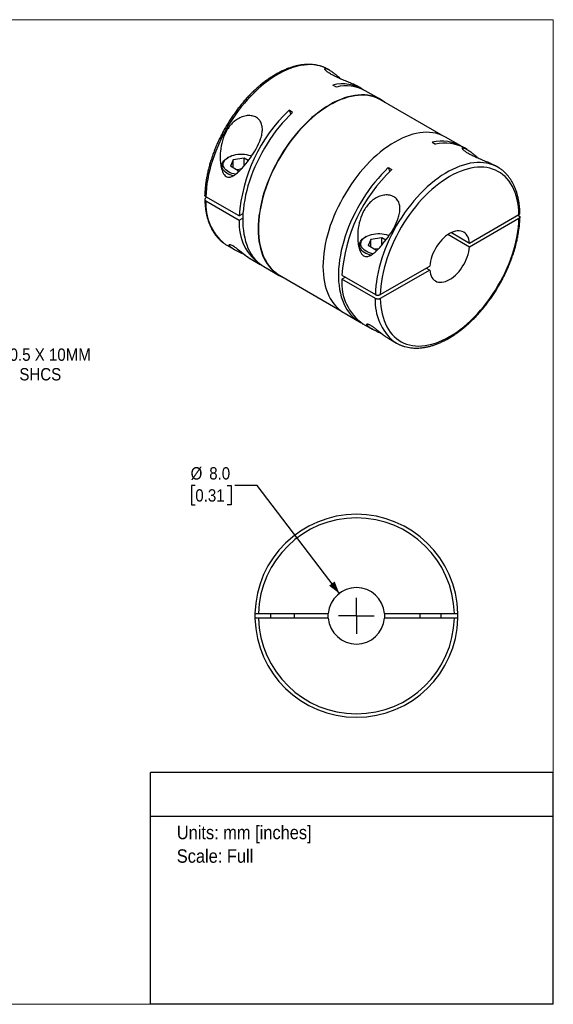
# Model space of a CAD drawing. Header units: millimetres. Extents: x 0 to 216, y 0 to 140.
# Tile 2 of 2: x 140 to 216, y 0 to 140. Entities that reach past the tile are written whole.
import ezdxf
from ezdxf.enums import TextEntityAlignment as Align

# ---------------------------------------------------------------- set-up
doc = ezdxf.new("R2010")
doc.units = ezdxf.units.MM
doc.header["$LTSCALE"] = 0.5
doc.linetypes.add('SLD-Solid', pattern=[0])
doc.layers.add('SLD-0', color=7, linetype='SLD-Solid', lineweight=25)
doc.layers.add('TEXT', color=140, linetype='SLD-Solid', lineweight=25)
doc.styles.add('SLDTEXTSTYLE0', font='GOTHIC.TTF', dxfattribs={"width": 0.913})
doc.dimstyles.new('SLDDIMSTYLE0', dxfattribs={"dimtxt": 1.75, "dimasz": 1.75, "dimexe": 0, "dimexo": 0.0625, "dimgap": 0.4375, "dimtad": 0, "dimtih": 1, "dimtoh": 1, "dimdec": 1, "dimrnd": 1e-09, "dimzin": 4, "dimdsep": 46, "dimtxsty": 'SLDTEXTSTYLE0', "dimsah": 1, "dimcen": 0, "dimadec": 0, "dimazin": 1, "dimtfac": 1, "dimtdec": 1, "dimtofl": 0, "dimtmove": 0, "dimatfit": 3, "dimfxl": 0, "dimfrac": 2, "dimtolj": 1, "dimtzin": 12, "dimarcsym": 0})
doc.dimstyles.new('SLDDIMSTYLE4', dxfattribs={"dimtxt": 1.75, "dimasz": 1.75, "dimexe": 0, "dimexo": 0.0625, "dimgap": 0.4375, "dimtad": 0, "dimtih": 1, "dimtoh": 1, "dimdec": 1, "dimrnd": 1e-09, "dimzin": 12, "dimdsep": 46, "dimtxsty": 'SLDTEXTSTYLE0', "dimsah": 1, "dimcen": 0, "dimadec": 0, "dimazin": 3, "dimtfac": 1, "dimtdec": 1, "dimtofl": 0, "dimtmove": 0, "dimatfit": 3, "dimfxl": 0, "dimfrac": 2, "dimtolj": 1, "dimtzin": 12, "dimarcsym": 0})

# ---------------------------------------------------------------- blocks, each defined once
blk = doc.blocks.new('Block2')
at = {"color": 7, "linetype": 'SLD-Solid', "lineweight": 18}
for p, q in [((0, 139.7), (215.9, 139.7)), ((0, 139.7), (0, 0)), ((215.9, 139.7), (215.9, 0)), ((0, 0), (215.9, 0))]:
    blk.add_line(p, q, dxfattribs=at)
blk = doc.blocks.new('SW_NOTE_0')
at = {"layer": 'TEXT', "color": 0, "insert": (0, 2.43), "char_height": 1.905, "attachment_point": 1, "style": 'SLDTEXTSTYLE0'}
blk.add_mtext('Units: mm [inches]', dxfattribs=at)
blk = doc.blocks.new('SW_NOTE_0_1')
at = {"layer": 'TEXT', "color": 0, "insert": (0, 2.43), "char_height": 1.905, "attachment_point": 1, "style": 'SLDTEXTSTYLE0'}
blk.add_mtext('Scale: Full', dxfattribs=at)
blk = doc.blocks.new('Block1')
at = {"layer": 'TEXT'}
for p, q in [((215.9, 32.88), (158.75, 32.88)), ((158.75, 0), (158.75, 32.88)), ((215.9, 0), (215.9, 32.88)), ((158.75, 26.7), (215.9, 26.7)), ((215.9, 0), (158.75, 0))]:
    blk.add_line(p, q, dxfattribs=at)
at = {"layer": 'TEXT', "color": 140}
for name, p in [('SW_NOTE_0', (162.49, 22.9)), ('SW_NOTE_0_1', (162.49, 19.56))]:
    blk.add_blockref(name, p, dxfattribs=at)
at = {"layer": 'TEXT', "color": 140, "style": 'SLDTEXTSTYLE0', "width": 0.913, "flags": 2}
for tag, height, p in [('AUTOATTR0', 2.12, (179.36, 28.35)), ('AUTOATTR1_0', 2.38, (166.91, 14.94)), ('AUTOATTR1_1', 2.38, (163.03, 11.86)), ('AUTOATTR1_2', 2.38, (170.65, 8.78))]:
    blk.add_attdef(tag, text='', height=height, dxfattribs=at).set_placement(p, align=Align.BOTTOM_LEFT)
blk = doc.blocks.new('_D_4')
at = {"layer": 'SLD-0'}
for p, q in [((165.12, 73.62), (164.59, 73.62)), ((164.59, 73.62), (164.59, 70.85)), ((169.64, 73.62), (170.18, 73.62)), ((170.18, 73.62), (170.18, 70.85)), ((173.89, 73.62), (170.71, 73.62)), ((185.55, 58.3), (173.89, 73.62)), ((164.59, 70.85), (165.12, 70.85)), ((170.18, 70.85), (169.64, 70.85))]:
    blk.add_line(p, q, dxfattribs=at)
blk.add_solid([(185.55, 58.3), (184.88, 60), (184.09, 59.39)], dxfattribs=at)
at = {"layer": 'SLD-0', "char_height": 1.75, "attachment_point": 1, "style": 'SLDTEXTSTYLE0'}
for s, insert in [('%%c', (164.45, 76.21)), ('8.0', (167.09, 76.21)), ('0.31', (165.12, 73.08))]:
    blk.add_mtext(s, dxfattribs=dict(at, insert=insert))
blk = doc.blocks.new('SW_CENTERMARKSYMBOL_1')
at = {"layer": 'SLD-0', "color": 0}
for q in [(0, 2.54), (-2.54, 0), (0, -2.54), (2.54, 0)]:
    blk.add_line((0, 0), q, dxfattribs=at)
blk = doc.blocks.new('_D_7')
at = {"layer": 'SLD-0'}
for p, q in [((121.59, 99.56), (130.33, 90.81)), ((130.33, 90.81), (133.11, 90.81))]:
    blk.add_line(p, q, dxfattribs=at)
blk.add_solid([(121.59, 99.56), (122.47, 97.97), (123.18, 98.68)], dxfattribs=at)
at = {"layer": 'SLD-0', "char_height": 1.75, "attachment_point": 1, "style": 'SLDTEXTSTYLE0'}
for s, insert in [('M3 - 0.5 X 10MM', (133.91, 93.05)), ('SHCS', (140.16, 90.27))]:
    blk.add_mtext(s, dxfattribs=dict(at, insert=insert))

msp = doc.modelspace()

# ---------------------------------------------------------------- linework, layer by layer
for p, q in [((184.15, 132.55), (183.99, 132.64)), ((185.14, 130.14), (184.64, 130.43)), ((188.73, 129.91), (188.36, 130.12)), ((191.42, 128.36), (189.23, 129.62)), ((199.99, 123.35), (191.39, 128.31)), ((178.92, 126.55), (178.42, 126.84)), ((178.42, 126.84), (178.65, 126.29)), ((202.8, 121.78), (200.61, 123.05)), ((198.71, 122.31), (199.21, 122.02)), ((169.83, 120.19), (169.69, 120.11)), ((203.66, 121.29), (203.3, 121.5)), ((168.88, 118.99), (168.88, 118.41)), ((170.51, 119.8), (170.1, 118.91)), ((171.22, 118.27), (170.1, 118.91)), ((172.04, 120.04), (170.51, 119.8)), ((170.51, 118.68), (170.51, 119.8)), ((172.63, 119.7), (172.04, 120.04)), ((172.04, 118.96), (172.04, 120.04)), ((208.04, 118.76), (207.88, 118.85)), ((171.6, 118.47), (171.02, 118.38)), ((171.22, 118.27), (171.43, 118.3)), ((192.49, 118.72), (192.99, 118.43)), ((192.49, 118.72), (192.72, 118.17)), ((171.35, 111.85), (166.62, 114.58)), ((166.76, 114.5), (166.62, 114.42)), ((166.62, 114.01), (171.35, 111.27)), ((171.87, 112.15), (171.35, 111.85)), ((204.01, 108), (211.02, 112.05)), ((210.87, 111.97), (211.02, 111.88)), ((171.35, 111.27), (171.85, 111.56)), ((211.02, 111.48), (204.01, 107.43)), ((204.01, 107.43), (200.94, 109.2)), ((201.44, 109.49), (204.01, 108)), ((169.6, 107.7), (170.68, 107.08)), ((188.4, 107.72), (188.4, 107.15)), ((189.35, 108.93), (189.2, 108.84)), ((190.03, 108.53), (189.62, 107.65)), ((190.74, 107), (189.62, 107.65)), ((191.56, 108.77), (190.03, 108.53)), ((190.03, 107.41), (190.03, 108.53)), ((192.15, 108.43), (191.56, 108.77)), ((191.56, 107.7), (191.56, 108.77)), ((191.11, 107.2), (190.54, 107.12)), ((190.74, 107), (190.94, 107.03)), ((173.04, 105.71), (174.33, 104.97)), ((174.83, 104.68), (177.02, 103.41)), ((177.04, 103.46), (185.64, 98.5)), ((185.92, 103.44), (190.66, 100.7)), ((191.36, 100.7), (198.37, 104.75)), ((198.37, 104.18), (191.36, 100.13)), ((197.88, 104.46), (198.37, 104.18)), ((186.41, 103.15), (185.92, 102.87)), ((190.66, 100.13), (185.92, 102.87)), ((186.21, 98.11), (188.4, 96.84)), ((188.9, 96.56), (190.2, 95.81)), ((192.55, 94.45), (193.64, 93.82)), ((173.57, 55.47), (173.57, 54.77)), ((174.07, 55.47), (183.98, 55.47)), ((183.98, 54.77), (174.07, 54.77)), ((175.77, 55.47), (175.77, 54.77)), ((179.17, 54.77), (179.17, 55.47)), ((191.95, 55.47), (201.87, 55.47)), ((201.87, 54.77), (191.95, 54.77)), ((196.97, 55.47), (196.97, 54.77)), ((199.97, 54.77), (199.97, 55.47)), ((202.37, 54.77), (202.37, 55.47)), ((179.17, 43.72), (179.17, 43.72))]:
    msp.add_line(p, q)
at = {"flags": 128}
for points in [[(183.61, 132.84), (183.23, 133), (182.82, 133.13), (182.4, 133.22), (181.96, 133.29), (181.51, 133.32), (181.05, 133.31), (180.57, 133.27), (180.09, 133.2), (179.6, 133.09), (179.1, 132.95), (178.59, 132.78), (178.08, 132.58), (177.57, 132.34), (177.05, 132.08), (176.54, 131.78), (176.02, 131.45), (175.51, 131.09), (175, 130.71), (174.49, 130.3), (173.99, 129.86), (173.5, 129.39), (173.02, 128.91), (172.54, 128.4), (172.08, 127.87), (171.63, 127.32), (171.19, 126.75), (170.76, 126.17), (170.36, 125.56), (169.96, 124.95), (169.59, 124.32), (169.24, 123.69), (168.9, 123.04), (168.58, 122.39), (168.29, 121.73), (168.02, 121.06), (167.77, 120.4), (167.54, 119.73), (167.34, 119.06), (167.16, 118.4), (167, 117.74), (166.87, 117.09), (166.77, 116.45), (166.69, 115.81), (166.64, 115.19), (166.62, 114.58)], [(183.99, 132.64), (183.62, 132.84), (183.61, 132.84)], [(191.99, 127.97), (191.95, 128), (191.6, 128.25), (191.23, 128.46), (190.85, 128.64), (190.45, 128.78), (190.04, 128.89), (189.61, 128.97), (189.16, 129.02), (188.7, 129.03), (188.23, 129.01), (187.76, 128.95), (187.27, 128.86), (186.77, 128.74), (186.27, 128.59), (185.76, 128.4), (185.25, 128.18), (184.73, 127.93), (184.22, 127.64), (183.7, 127.33), (183.19, 126.99), (182.68, 126.62), (182.17, 126.22), (181.67, 125.8), (181.17, 125.35), (180.68, 124.87), (180.2, 124.37), (179.73, 123.85), (179.28, 123.31), (178.83, 122.75), (178.4, 122.18), (177.99, 121.59), (177.59, 120.98), (177.2, 120.36), (176.84, 119.73), (176.49, 119.08), (176.17, 118.43), (175.86, 117.78), (175.58, 117.12), (175.32, 116.45), (175.08, 115.79), (174.86, 115.12), (174.67, 114.46), (174.5, 113.8), (174.36, 113.14), (174.25, 112.49), (174.15, 111.86), (174.09, 111.23), (174.05, 110.61), (174.04, 110.01), (174.05, 109.42), (174.09, 108.85), (174.15, 108.29), (174.25, 107.76), (174.36, 107.25), (174.5, 106.76), (174.67, 106.29), (174.86, 105.85), (175.08, 105.43), (175.32, 105.04), (175.58, 104.68), (175.86, 104.34), (176.17, 104.04), (176.49, 103.77), (176.84, 103.52), (177.2, 103.31), (177.59, 103.14), (177.64, 103.11)], [(191.39, 128.31), (191.21, 128.41), (190.83, 128.59), (190.43, 128.74), (190.02, 128.85), (189.59, 128.93), (189.14, 128.97), (188.69, 128.99), (188.22, 128.96), (187.74, 128.91), (187.26, 128.82), (186.76, 128.7), (186.26, 128.54), (185.76, 128.36), (185.25, 128.14), (184.73, 127.88), (184.22, 127.6), (183.71, 127.29), (183.19, 126.95), (182.68, 126.58), (182.18, 126.18), (181.68, 125.76), (181.18, 125.31), (180.7, 124.84), (180.22, 124.34), (179.75, 123.83), (179.29, 123.29), (178.85, 122.73), (178.42, 122.16), (178.01, 121.57), (177.61, 120.96), (177.23, 120.34), (176.86, 119.71), (176.52, 119.07), (176.2, 118.43), (175.89, 117.77), (175.61, 117.11), (175.35, 116.45), (175.11, 115.79), (174.89, 115.12), (174.7, 114.46), (174.54, 113.8), (174.4, 113.15), (174.28, 112.51), (174.19, 111.87), (174.12, 111.24), (174.09, 110.63), (174.07, 110.03), (174.09, 109.44), (174.12, 108.87), (174.19, 108.32), (174.28, 107.79), (174.4, 107.28), (174.54, 106.79), (174.7, 106.32), (174.89, 105.88), (175.11, 105.47), (175.35, 105.08), (175.61, 104.72), (175.89, 104.38), (176.2, 104.08), (176.52, 103.81), (176.86, 103.57), (177.04, 103.46)], [(178.92, 126.55), (178.42, 126.07), (177.94, 125.56), (177.46, 125.03), (177, 124.48), (176.55, 123.91), (176.12, 123.32), (175.7, 122.71), (175.3, 122.09), (174.91, 121.46), (174.55, 120.81), (174.2, 120.16), (173.88, 119.5), (173.58, 118.83), (173.29, 118.16), (173.04, 117.48), (172.8, 116.81), (172.59, 116.13), (172.41, 115.46), (172.25, 114.79), (172.12, 114.13), (172.01, 113.47), (171.93, 112.83), (171.88, 112.2), (171.85, 111.58), (171.85, 110.97), (171.88, 110.38), (171.93, 109.81), (172.01, 109.26), (172.12, 108.73), (172.25, 108.22), (172.41, 107.74), (172.59, 107.28), (172.8, 106.85), (173.04, 106.44), (173.29, 106.06), (173.58, 105.71), (173.88, 105.4), (174.2, 105.11), (174.55, 104.85), (174.83, 104.68)], [(200.61, 123.05), (200.43, 123.15), (200.04, 123.33), (199.64, 123.48), (199.23, 123.59), (198.8, 123.67), (198.35, 123.71), (197.9, 123.72), (197.43, 123.7), (196.95, 123.65), (196.46, 123.56), (195.96, 123.44), (195.46, 123.28), (194.95, 123.09), (194.44, 122.87), (193.93, 122.62), (193.41, 122.34), (192.9, 122.02), (192.38, 121.68), (191.87, 121.31), (191.36, 120.91), (190.86, 120.49), (190.36, 120.04), (189.88, 119.56), (189.4, 119.07), (188.93, 118.55), (188.47, 118.01), (188.03, 117.45), (187.59, 116.87), (187.18, 116.28), (186.78, 115.67), (186.4, 115.05), (186.03, 114.42), (185.69, 113.78), (185.36, 113.13), (185.05, 112.47), (184.77, 111.81), (184.51, 111.15), (184.27, 110.48), (184.05, 109.81), (183.86, 109.15), (183.7, 108.49), (183.55, 107.84), (183.44, 107.19), (183.35, 106.55), (183.28, 105.92), (183.24, 105.3), (183.23, 104.7), (183.24, 104.11), (183.28, 103.54), (183.35, 102.99), (183.44, 102.45), (183.55, 101.94), (183.7, 101.45), (183.86, 100.98), (184.05, 100.54), (184.27, 100.12), (184.51, 99.73), (184.77, 99.37), (185.05, 99.04), (185.36, 98.73), (185.69, 98.46), (186.03, 98.22), (186.21, 98.11)], [(170.82, 117.76), (170.59, 117.81), (170.31, 117.89), (170.06, 117.99), (169.83, 118.11), (169.63, 118.24), (169.45, 118.39), (169.31, 118.55), (169.2, 118.71), (169.12, 118.89), (169.09, 119.06), (169.09, 119.24), (169.12, 119.42), (169.2, 119.59), (169.31, 119.76), (169.45, 119.91), (169.63, 120.06), (169.83, 120.19), (170.06, 120.31), (170.31, 120.41), (170.59, 120.49), (170.87, 120.56), (171.17, 120.6), (171.48, 120.62), (171.79, 120.62), (172.09, 120.6), (172.39, 120.56), (172.68, 120.49), (172.95, 120.41), (173.11, 120.35)], [(170.49, 117.54), (170.33, 117.59), (170.06, 117.69), (169.8, 117.8), (169.58, 117.93), (169.38, 118.08), (169.21, 118.24), (169.08, 118.4), (168.98, 118.58), (168.91, 118.76), (168.88, 118.94), (168.89, 119.13), (168.94, 119.31), (169.02, 119.49), (169.14, 119.66), (169.29, 119.82), (169.48, 119.97), (169.69, 120.11)], [(207.65, 118.96), (207.27, 119.12), (206.87, 119.25), (206.44, 119.34), (206, 119.41), (205.55, 119.44), (205.09, 119.43), (204.62, 119.39), (204.13, 119.32), (203.64, 119.22), (203.14, 119.08), (202.63, 118.9), (202.12, 118.7), (201.61, 118.46), (201.09, 118.2), (200.58, 117.9), (200.06, 117.57), (199.55, 117.21), (199.04, 116.83), (198.53, 116.42), (198.03, 115.98), (197.54, 115.52), (197.06, 115.03), (196.58, 114.52), (196.12, 113.99), (195.67, 113.44), (195.23, 112.87), (194.81, 112.29), (194.4, 111.69), (194.01, 111.07), (193.63, 110.44), (193.28, 109.81), (192.94, 109.16), (192.63, 108.51), (192.33, 107.85), (192.06, 107.18), (191.81, 106.52), (191.58, 105.85), (191.38, 105.19), (191.2, 104.52), (191.04, 103.87), (190.92, 103.21), (190.81, 102.57), (190.73, 101.94), (190.68, 101.31), (190.66, 100.7)], [(211.02, 112.05), (210.99, 112.62), (210.94, 113.17), (210.86, 113.7), (210.76, 114.21), (210.63, 114.7), (210.47, 115.17), (210.3, 115.62), (210.09, 116.04), (209.87, 116.43), (209.62, 116.79), (209.35, 117.13), (209.05, 117.44), (208.74, 117.71), (208.4, 117.96), (208.05, 118.18), (207.68, 118.36), (207.29, 118.51), (206.89, 118.63), (206.47, 118.71), (206.03, 118.76), (205.59, 118.78), (205.13, 118.76), (204.66, 118.71), (204.18, 118.63), (203.69, 118.51), (203.2, 118.36), (202.7, 118.18), (202.2, 117.96), (201.7, 117.72), (201.19, 117.44), (200.68, 117.13), (200.18, 116.79), (199.68, 116.43), (199.18, 116.04), (198.69, 115.62), (198.2, 115.17), (197.72, 114.71), (197.25, 114.22), (196.79, 113.7), (196.35, 113.17), (195.91, 112.62), (195.49, 112.05), (195.09, 111.46), (194.7, 110.87), (194.33, 110.25), (193.97, 109.63), (193.64, 109), (193.33, 108.36), (193.03, 107.71), (192.76, 107.06), (192.51, 106.41), (192.29, 105.76), (192.08, 105.1), (191.91, 104.45), (191.75, 103.81), (191.62, 103.17), (191.52, 102.54), (191.44, 101.91), (191.39, 101.3), (191.36, 100.7)], [(192.49, 118.72), (192, 118.23), (191.52, 117.72), (191.04, 117.19), (190.58, 116.64), (190.13, 116.07), (189.7, 115.48), (189.28, 114.87), (188.88, 114.25), (188.49, 113.62), (188.13, 112.98), (187.78, 112.32), (187.46, 111.66), (187.15, 110.99), (186.87, 110.32), (186.61, 109.64), (186.38, 108.97), (186.17, 108.29), (185.99, 107.62), (185.83, 106.95), (185.69, 106.29), (185.59, 105.64), (185.51, 104.99), (185.45, 104.36), (185.42, 103.74), (185.42, 103.14), (185.45, 102.55), (185.51, 101.98), (185.59, 101.42), (185.69, 100.89), (185.83, 100.39), (185.99, 99.9), (186.17, 99.44), (186.38, 99.01), (186.61, 98.6), (186.87, 98.23), (187.15, 97.88), (187.46, 97.56), (187.78, 97.27), (188.13, 97.02), (188.49, 96.79), (188.66, 96.71)], [(191.36, 100.13), (191.39, 99.56), (191.44, 99.01), (191.52, 98.48), (191.62, 97.96), (191.75, 97.47), (191.91, 97), (192.08, 96.56), (192.29, 96.14), (192.51, 95.75), (192.76, 95.38), (193.03, 95.05), (193.33, 94.74), (193.64, 94.46), (193.97, 94.22), (194.33, 94), (194.7, 93.82), (195.09, 93.67), (195.49, 93.55), (195.91, 93.47), (196.35, 93.42), (196.79, 93.4), (197.25, 93.42), (197.72, 93.47), (198.2, 93.55), (198.69, 93.67), (199.18, 93.82), (199.68, 94), (200.18, 94.22), (200.68, 94.46), (201.19, 94.74), (201.7, 95.05), (202.2, 95.38), (202.7, 95.75), (203.2, 96.14), (203.69, 96.56), (204.18, 97), (204.66, 97.47), (205.13, 97.96), (205.59, 98.48), (206.03, 99.01), (206.47, 99.56), (206.89, 100.13), (207.29, 100.71), (207.68, 101.31), (208.05, 101.92), (208.4, 102.55), (208.74, 103.18), (209.05, 103.82), (209.35, 104.47), (209.62, 105.12), (209.87, 105.77), (210.09, 106.42), (210.3, 107.07), (210.47, 107.72), (210.63, 108.37), (210.76, 109.01), (210.86, 109.64), (210.94, 110.27), (210.99, 110.88), (211.02, 111.48)], [(190.33, 106.49), (190.1, 106.54), (189.83, 106.63), (189.58, 106.73), (189.35, 106.84), (189.14, 106.98), (188.97, 107.12), (188.82, 107.28), (188.71, 107.45), (188.64, 107.62), (188.6, 107.8), (188.6, 107.97), (188.64, 108.15), (188.71, 108.32), (188.82, 108.49), (188.97, 108.65), (189.14, 108.79), (189.35, 108.93), (189.58, 109.04), (189.83, 109.15), (190.1, 109.23), (190.39, 109.29), (190.69, 109.33), (190.99, 109.36), (191.3, 109.36), (191.61, 109.33), (191.91, 109.29), (192.2, 109.23), (192.47, 109.15), (192.62, 109.09)], [(204.01, 108), (203.97, 108.3), (203.9, 108.58), (203.81, 108.83), (203.69, 109.05), (203.55, 109.25), (203.39, 109.41), (203.2, 109.55), (202.99, 109.65), (202.77, 109.71), (202.53, 109.74), (202.28, 109.73), (202.02, 109.69), (201.75, 109.61), (201.47, 109.5), (201.19, 109.36), (200.91, 109.18), (200.63, 108.97), (200.36, 108.74), (200.1, 108.47), (199.85, 108.19), (199.61, 107.88), (199.38, 107.56), (199.18, 107.22), (198.99, 106.88), (198.83, 106.52), (198.69, 106.16), (198.57, 105.8), (198.48, 105.44), (198.41, 105.09), (198.37, 104.75)], [(172.18, 106.32), (172.16, 106.32), (171.97, 106.42), (171.61, 106.59), (171.43, 106.68), (171.26, 106.77), (171.05, 106.87), (170.86, 106.97), (170.68, 107.07), (170.46, 107.21), (170.27, 107.34), (170.12, 107.46), (170.01, 107.57), (169.98, 107.62), (169.95, 107.66), (169.94, 107.7), (169.93, 107.74), (169.98, 107.79), (170, 107.79), (170.04, 107.79), (170.08, 107.79), (170.17, 107.76), (170.28, 107.72), (170.42, 107.65), (170.57, 107.55), (170.73, 107.44), (170.91, 107.32), (171.07, 107.2), (171.24, 107.06), (171.44, 106.9), (171.64, 106.74), (171.85, 106.58), (172.12, 106.36), (172.38, 106.16), (172.62, 105.99), (172.83, 105.84), (172.83, 105.84)], [(190.01, 106.28), (189.84, 106.33), (189.57, 106.42), (189.32, 106.54), (189.09, 106.67), (188.9, 106.81), (188.73, 106.97), (188.59, 107.14), (188.49, 107.31), (188.43, 107.49), (188.4, 107.68), (188.41, 107.86), (188.46, 108.04), (188.54, 108.22), (188.66, 108.39), (188.81, 108.56), (188.99, 108.71), (189.2, 108.84)], [(198.37, 104.18), (198.41, 103.88), (198.48, 103.6), (198.57, 103.35), (198.69, 103.13), (198.83, 102.93), (198.99, 102.76), (199.18, 102.63), (199.38, 102.53), (199.61, 102.47), (199.85, 102.44), (200.1, 102.45), (200.36, 102.49), (200.63, 102.57), (200.91, 102.68), (201.19, 102.82), (201.47, 103), (201.75, 103.21), (202.02, 103.44), (202.28, 103.7), (202.53, 103.99), (202.77, 104.29), (202.99, 104.62), (203.2, 104.95), (203.39, 105.3), (203.55, 105.66), (203.69, 106.02), (203.81, 106.38), (203.9, 106.74), (203.97, 107.09), (204.01, 107.43)], [(183.98, 54.77), (183.97, 55.12), (183.98, 55.47)], [(191.95, 55.47), (191.97, 55.12), (191.95, 54.77)]]:
    msp.add_lwpolyline(points, dxfattribs=at)
for centre, radius, start, end in [((186.01, 124.94), 5.65, 58.3811, 104.025), ((186.51, 124.6), 5.71, 61.5904, 103.9086), ((194, 110.33), 22.7, 133.3355, 176.1686), ((200.08, 116.82), 5.65, 58.3832, 104.0228), ((200.58, 116.48), 5.71, 61.5883, 103.9106), ((205.63, 114.6), 4.81, 54.8562, 65.1581), ((208.57, 101.92), 22.7, 133.3355, 176.1686), ((173.97, 113.58), 7.37, 176.6244, 229.9594), ((178.24, 110.7), 6.91, 175.2009, 238.0636), ((172, 111.87), 4.81, 234.8553, 239.9993), ((192.91, 102.31), 7.01, 175.4527, 235.1133), ((198.01, 99.7), 7.37, 176.6244, 229.9594), ((196.04, 97.99), 4.81, 234.8562, 245.1581), ((187.97, 55.12), 14.4, 1.3927, 178.6073), ((187.97, 55.12), 13.9, 1.4429, 178.5571), ((187.97, 55.12), 4, 5.0198, 174.9802), ((187.97, 55.12), 14.4, 181.3927, 358.6073), ((187.97, 55.12), 13.9, 181.4429, 358.5571), ((187.97, 55.12), 4, 185.0198, 354.9802)]:
    msp.add_arc(centre, radius, start, end)
for points, knots in [([(183.58, 132.86), (183.57, 132.86), (183.44, 132.93), (183.17, 133.03), (182.77, 133.16), (182.36, 133.26), (181.94, 133.32), (181.5, 133.36), (181.05, 133.36), (180.6, 133.34), (180.13, 133.28), (179.66, 133.2), (179.17, 133.08), (178.69, 132.93), (178.2, 132.76), (177.7, 132.55), (177.21, 132.32), (176.71, 132.05), (176.21, 131.76), (175.72, 131.45), (175.23, 131.1), (174.74, 130.73), (174.26, 130.34), (173.78, 129.92), (173.31, 129.49), (172.85, 129.03), (172.4, 128.55), (171.96, 128.05), (171.53, 127.53), (171.11, 127), (170.71, 126.45), (170.31, 125.89), (169.94, 125.31), (169.58, 124.72), (169.23, 124.13), (168.9, 123.52), (168.59, 122.9), (168.3, 122.28), (168.03, 121.66), (167.78, 121.03), (167.55, 120.4), (167.34, 119.77), (167.15, 119.14), (166.98, 118.51), (166.84, 117.88), (166.72, 117.26), (166.62, 116.65), (166.54, 116.04), (166.49, 115.45), (166.47, 115.03), (166.47, 114.81), (166.47, 114.79)], [0, 0, 0, 0, 0.001646, 0.022219, 0.042816, 0.063461, 0.084172, 0.104964, 0.125843, 0.146808, 0.167855, 0.188975, 0.210156, 0.231386, 0.252654, 0.273948, 0.295259, 0.316579, 0.337903, 0.359225, 0.380542, 0.401852, 0.423154, 0.444448, 0.465733, 0.48701, 0.508279, 0.529541, 0.550797, 0.572047, 0.593293, 0.614535, 0.635774, 0.657012, 0.678249, 0.699487, 0.720725, 0.741966, 0.76321, 0.784457, 0.80571, 0.826969, 0.848235, 0.869509, 0.890792, 0.912085, 0.933387, 0.9547, 0.976023, 0.997356, 1, 1, 1, 1]), ([(188.36, 130.12), (188.35, 130.13), (188.25, 130.19), (188.02, 130.31), (187.71, 130.46), (187.39, 130.6), (187.08, 130.73), (186.76, 130.87), (186.42, 131.01), (186.07, 131.16), (185.71, 131.31), (185.36, 131.46), (185.02, 131.62), (184.69, 131.78), (184.4, 131.94), (184.14, 132.1), (183.91, 132.25), (183.74, 132.38), (183.61, 132.51), (183.52, 132.61), (183.48, 132.69), (183.48, 132.75), (183.52, 132.77), (183.57, 132.78), (183.63, 132.78), (183.71, 132.76), (183.81, 132.72), (183.96, 132.66), (184.12, 132.57), (184.32, 132.45), (184.55, 132.29), (184.82, 132.09), (185.13, 131.85), (185.43, 131.58), (185.64, 131.38), (185.73, 131.3)], [0, 0, 0, 0, 0.0059849, 0.0454897, 0.0835613, 0.113726, 0.1430045, 0.1732208, 0.2026565, 0.2327412, 0.2622353, 0.2920721, 0.3215526, 0.3514117, 0.3811538, 0.4109415, 0.440838, 0.470531, 0.5005571, 0.5301394, 0.5602908, 0.5897588, 0.6199935, 0.6394869, 0.6593323, 0.6796141, 0.7080412, 0.7372156, 0.7673096, 0.7984801, 0.8367435, 0.876235, 0.9171504, 0.9640543, 1, 1, 1, 1]), ([(173.75, 121.4), (173.51, 120.95), (172.95, 120.09), (172.2, 119.12), (171.58, 118.44), (171.17, 118.05), (170.85, 117.78), (170.59, 117.6), (170.32, 117.45), (170.04, 117.35), (169.76, 117.34), (169.47, 117.45), (169.23, 117.68), (169.04, 117.99), (168.9, 118.35), (168.79, 118.71), (168.72, 119.1), (168.65, 119.6), (168.62, 120.24), (168.67, 121.27), (168.91, 122.54), (169.5, 123.97), (170.29, 125.01), (171.1, 125.63), (171.78, 125.96), (172.5, 126.12), (173.2, 126.09), (173.81, 125.85), (174.28, 125.44), (174.56, 124.88), (174.66, 124.22), (174.59, 123.52), (174.34, 122.56), (174, 121.85), (173.75, 121.4)], [0, 0, 0, 0, 0.0621774, 0.1245576, 0.1566682, 0.1869081, 0.2031849, 0.2181663, 0.2349146, 0.2495908, 0.266066, 0.2809824, 0.2957537, 0.312387, 0.3270847, 0.3437627, 0.3588089, 0.3750692, 0.4054768, 0.4375446, 0.4997923, 0.5621241, 0.6244327, 0.6557758, 0.6870083, 0.7181971, 0.7494845, 0.7807633, 0.8120685, 0.8433929, 0.8747496, 0.9061484, 0.9375546, 1, 1, 1, 1]), ([(207.88, 118.85), (207.87, 118.86), (207.76, 118.92), (207.54, 119.04), (207.22, 119.19), (206.91, 119.33), (206.6, 119.47), (206.28, 119.6), (205.93, 119.74), (205.58, 119.89), (205.23, 120.04), (204.87, 120.19), (204.53, 120.35), (204.21, 120.51), (203.91, 120.67), (203.65, 120.83), (203.43, 120.98), (203.25, 121.12), (203.12, 121.24), (203.04, 121.34), (203, 121.42), (203, 121.48), (203.03, 121.51), (203.08, 121.51), (203.14, 121.51), (203.22, 121.49), (203.33, 121.46), (203.47, 121.39), (203.64, 121.3), (203.84, 121.19), (204.07, 121.03), (204.34, 120.83), (204.64, 120.58), (204.95, 120.32), (205.16, 120.12), (205.25, 120.03)], [0, 0, 0, 0, 0.0059849, 0.0454897, 0.0835613, 0.113726, 0.1430045, 0.1732208, 0.2026565, 0.2327412, 0.2622353, 0.2920721, 0.3215526, 0.3514117, 0.3811538, 0.4109415, 0.440838, 0.470531, 0.5005571, 0.5301394, 0.5602908, 0.5897588, 0.6199935, 0.6394869, 0.6593323, 0.6796141, 0.7080412, 0.7372156, 0.7673096, 0.7984801, 0.8367435, 0.876235, 0.9171504, 0.9640543, 1, 1, 1, 1]), ([(211.16, 112.25), (211.16, 112.28), (211.16, 112.5), (211.14, 112.89), (211.08, 113.44), (211.01, 113.97), (210.91, 114.48), (210.78, 114.97), (210.64, 115.44), (210.46, 115.89), (210.27, 116.32), (210.05, 116.72), (209.81, 117.1), (209.55, 117.45), (209.27, 117.78), (208.97, 118.08), (208.69, 118.32), (208.5, 118.46), (208.42, 118.51)], [0, 0, 0, 0, 0.0096042, 0.0778012, 0.1460186, 0.2142257, 0.2824012, 0.3505183, 0.4185445, 0.4864419, 0.5541692, 0.6216849, 0.6889512, 0.7559392, 0.8226351, 0.8890437, 0.9551919, 1, 1, 1, 1]), ([(166.62, 114.58), (166.58, 114.61), (166.5, 114.67), (166.46, 114.75), (166.47, 114.79), (166.47, 114.79)], [0, 0, 0, 0, 0.491056, 0.983051, 1, 1, 1, 1]), ([(193.27, 110.14), (193.02, 109.69), (192.47, 108.83), (191.71, 107.86), (191.09, 107.17), (190.69, 106.78), (190.36, 106.51), (190.1, 106.33), (189.84, 106.18), (189.56, 106.09), (189.27, 106.07), (188.99, 106.18), (188.74, 106.41), (188.56, 106.72), (188.41, 107.08), (188.31, 107.44), (188.23, 107.83), (188.17, 108.33), (188.14, 108.98), (188.19, 110), (188.43, 111.27), (189.02, 112.7), (189.81, 113.74), (190.62, 114.36), (191.3, 114.7), (192.02, 114.86), (192.71, 114.82), (193.33, 114.59), (193.79, 114.17), (194.08, 113.61), (194.18, 112.96), (194.11, 112.25), (193.85, 111.29), (193.52, 110.59), (193.27, 110.14)], [0, 0, 0, 0, 0.062177, 0.124558, 0.156668, 0.186908, 0.203185, 0.218166, 0.234915, 0.249591, 0.266066, 0.280982, 0.295754, 0.312387, 0.327085, 0.343763, 0.358809, 0.375069, 0.405477, 0.437545, 0.499792, 0.562124, 0.624433, 0.655776, 0.687008, 0.718197, 0.749485, 0.780763, 0.812069, 0.843393, 0.87475, 0.906148, 0.937555, 1, 1, 1, 1]), ([(166.62, 114.42), (166.6, 114.41), (166.57, 114.39), (166.54, 114.36), (166.5, 114.32), (166.48, 114.27), (166.47, 114.21), (166.48, 114.16), (166.5, 114.1), (166.55, 114.05), (166.59, 114.02), (166.62, 114.01)], [0, 0, 0, 0, 0.082035, 0.164766, 0.249601, 0.374082, 0.499794, 0.622658, 0.749934, 0.875006, 1, 1, 1, 1]), ([(166.47, 114.21), (166.47, 114.18), (166.47, 113.97), (166.5, 113.57), (166.55, 113.03), (166.62, 112.5), (166.72, 111.99), (166.85, 111.5), (167, 111.03), (167.17, 110.58), (167.36, 110.15), (167.58, 109.75), (167.82, 109.37), (168.08, 109.01), (168.36, 108.69), (168.66, 108.39), (168.94, 108.14), (169.13, 108.01), (169.21, 107.95)], [0, 0, 0, 0, 0.009634, 0.077829, 0.146045, 0.21425, 0.282423, 0.350538, 0.418562, 0.486458, 0.554183, 0.621696, 0.688961, 0.755947, 0.82264, 0.889047, 0.955193, 1, 1, 1, 1]), ([(211.02, 112.05), (211.04, 112.06), (211.09, 112.1), (211.14, 112.16), (211.16, 112.21), (211.16, 112.24), (211.16, 112.25)], [0, 0, 0, 0, 0.295751, 0.577442, 0.845068, 1, 1, 1, 1]), ([(211.02, 111.88), (211.03, 111.87), (211.06, 111.85), (211.1, 111.82), (211.14, 111.78), (211.16, 111.73), (211.16, 111.68), (211.16, 111.63), (211.13, 111.57), (211.08, 111.52), (211.04, 111.49), (211.02, 111.48)], [0, 0, 0, 0, 0.0885262, 0.1827009, 0.2825236, 0.3879935, 0.4991095, 0.61587, 0.7382733, 0.8663174, 1, 1, 1, 1]), ([(194.05, 93.61), (194.06, 93.6), (194.19, 93.54), (194.46, 93.44), (194.86, 93.31), (195.27, 93.21), (195.69, 93.14), (196.13, 93.11), (196.58, 93.1), (197.03, 93.12), (197.5, 93.18), (197.98, 93.27), (198.46, 93.38), (198.94, 93.53), (199.43, 93.71), (199.93, 93.91), (200.42, 94.15), (200.92, 94.41), (201.42, 94.7), (201.91, 95.02), (202.4, 95.36), (202.89, 95.73), (203.37, 96.12), (203.85, 96.54), (204.32, 96.98), (204.78, 97.44), (205.23, 97.92), (205.67, 98.42), (206.1, 98.93), (206.52, 99.47), (206.92, 100.01), (207.32, 100.58), (207.69, 101.15), (208.05, 101.74), (208.4, 102.34), (208.73, 102.95), (209.04, 103.56), (209.33, 104.18), (209.6, 104.81), (209.85, 105.44), (210.08, 106.07), (210.29, 106.7), (210.48, 107.33), (210.65, 107.96), (210.79, 108.58), (210.91, 109.2), (211.01, 109.82), (211.09, 110.42), (211.14, 111.02), (211.16, 111.44), (211.16, 111.65), (211.16, 111.68)], [0, 0, 0, 0, 0.001646, 0.022219, 0.042816, 0.063461, 0.084173, 0.104965, 0.125844, 0.146809, 0.167856, 0.188976, 0.210158, 0.231388, 0.252656, 0.27395, 0.295262, 0.316582, 0.337907, 0.359229, 0.380546, 0.401856, 0.423158, 0.444452, 0.465738, 0.487015, 0.508284, 0.529546, 0.550802, 0.572053, 0.593299, 0.614541, 0.63578, 0.657018, 0.678256, 0.699493, 0.720732, 0.741973, 0.763217, 0.784465, 0.805718, 0.826977, 0.848243, 0.869518, 0.890801, 0.912093, 0.933396, 0.954709, 0.976032, 0.997365, 1, 1, 1, 1]), ([(172.83, 105.84), (172.88, 105.81), (172.95, 105.76), (173.01, 105.73), (173.04, 105.71)], [0, 0, 0, 0, 0.6238528, 1, 1, 1, 1]), ([(190.66, 100.7), (190.67, 100.69), (190.71, 100.67), (190.77, 100.65), (190.84, 100.63), (190.92, 100.62), (191.01, 100.62), (191.1, 100.62), (191.2, 100.64), (191.29, 100.66), (191.34, 100.69), (191.36, 100.7)], [0, 0, 0, 0, 0.0885262, 0.1827009, 0.2825236, 0.3879935, 0.4991095, 0.61587, 0.7382733, 0.8663174, 1, 1, 1, 1]), ([(191.36, 100.13), (191.35, 100.12), (191.31, 100.1), (191.25, 100.08), (191.19, 100.06), (191.12, 100.05), (191.06, 100.05), (191, 100.05), (190.94, 100.05), (190.88, 100.06), (190.83, 100.07), (190.78, 100.08), (190.73, 100.09), (190.69, 100.11), (190.67, 100.12), (190.66, 100.13)], [0, 0, 0, 0, 0.093176, 0.183643, 0.271402, 0.356453, 0.438795, 0.518428, 0.595352, 0.669567, 0.741072, 0.809868, 0.875954, 0.939332, 1, 1, 1, 1]), ([(191.69, 95.05), (191.68, 95.05), (191.61, 95.09), (191.47, 95.16), (191.28, 95.25), (191.1, 95.34), (190.9, 95.44), (190.7, 95.54), (190.5, 95.64), (190.28, 95.76), (190.06, 95.89), (189.86, 96.02), (189.69, 96.14), (189.58, 96.25), (189.51, 96.33), (189.47, 96.39), (189.45, 96.44), (189.45, 96.49), (189.48, 96.52), (189.53, 96.53), (189.6, 96.52), (189.69, 96.5), (189.8, 96.45), (189.9, 96.4), (189.95, 96.37)], [0, 0, 0, 0, 0.007493, 0.042649, 0.078765, 0.11367, 0.149608, 0.195247, 0.24231, 0.291359, 0.360772, 0.432841, 0.503251, 0.57437, 0.622561, 0.669525, 0.71553, 0.763587, 0.811344, 0.85779, 0.894635, 0.928908, 0.964541, 1, 1, 1, 1]), ([(189.95, 96.37), (190, 96.34), (190.07, 96.3), (190.18, 96.22), (190.3, 96.15), (190.44, 96.04), (190.66, 95.87), (190.93, 95.65), (191.23, 95.41), (191.52, 95.18), (191.78, 94.98), (192.03, 94.79), (192.24, 94.65), (192.4, 94.54), (192.5, 94.48), (192.54, 94.45), (192.55, 94.45)], [0, 0, 0, 0, 0.05163, 0.078088, 0.105356, 0.15603, 0.210533, 0.315501, 0.420053, 0.522592, 0.628815, 0.734073, 0.838311, 0.909808, 0.979343, 1, 1, 1, 1]), ([(173.57, 55.47), (173.57, 55.47), (173.58, 55.47), (173.59, 55.47), (173.62, 55.47), (173.66, 55.47), (173.72, 55.47), (173.79, 55.47), (173.87, 55.47), (173.97, 55.47), (174.04, 55.47), (174.07, 55.47)], [0, 0, 0, 0, 0.0885262, 0.1827009, 0.2825236, 0.3879935, 0.4991095, 0.61587, 0.7382733, 0.8663174, 1, 1, 1, 1]), ([(174.07, 54.77), (174.05, 54.77), (174, 54.77), (173.93, 54.77), (173.87, 54.77), (173.81, 54.77), (173.76, 54.77), (173.71, 54.77), (173.67, 54.77), (173.64, 54.77), (173.61, 54.77), (173.6, 54.77), (173.58, 54.77), (173.58, 54.77), (173.57, 54.77), (173.57, 54.77)], [0, 0, 0, 0, 0.093176, 0.183643, 0.271402, 0.356453, 0.438795, 0.518428, 0.595352, 0.669567, 0.741072, 0.809868, 0.875954, 0.939332, 1, 1, 1, 1]), ([(201.87, 55.47), (201.89, 55.47), (201.94, 55.47), (202.01, 55.47), (202.07, 55.47), (202.13, 55.47), (202.18, 55.47), (202.23, 55.47), (202.27, 55.47), (202.3, 55.47), (202.33, 55.47), (202.34, 55.47), (202.36, 55.47), (202.36, 55.47), (202.36, 55.47), (202.37, 55.47)], [0, 0, 0, 0, 0.093176, 0.183643, 0.271402, 0.356453, 0.438795, 0.518428, 0.595352, 0.669567, 0.741072, 0.809868, 0.875954, 0.939332, 1, 1, 1, 1]), ([(202.37, 54.77), (202.36, 54.77), (202.36, 54.77), (202.35, 54.77), (202.32, 54.77), (202.28, 54.77), (202.22, 54.77), (202.15, 54.77), (202.07, 54.77), (201.97, 54.77), (201.9, 54.77), (201.87, 54.77)], [0, 0, 0, 0, 0.0885262, 0.1827009, 0.2825236, 0.3879935, 0.4991095, 0.61587, 0.7382733, 0.8663174, 1, 1, 1, 1])]:
    msp.add_open_spline(points, degree=3, knots=knots)

# ---------------------------------------------------------------- block references
at = {"color": 7, "linetype": 'Continuous'}
for name in ['Block2', 'Block1']:
    msp.add_blockref(name, (0, 0), dxfattribs=at)
at = {"layer": 'SLD-0'}
msp.add_blockref('SW_CENTERMARKSYMBOL_1', (187.97, 55.12), dxfattribs=at)

# ---------------------------------------------------------------- dimensions: what is measured, and where the dimension line sits
dim = msp.add_diameter_dim_2p(p1=(117.7, 103.45), p2=(121.59, 99.56), text='M3 - 0.5 X 10MM\\PSHCS', dimstyle='SLDDIMSTYLE4', override={"dimpost": '<>'}, dxfattribs=at)
dim.commit()
dim.dimension.update_dxf_attribs({"geometry": '_D_7', "text_midpoint": (143.07, 90.81), "dimtype": 163})
dim = msp.add_diameter_dim_2p(p1=(190.39, 51.94), p2=(185.55, 58.3), dimstyle='SLDDIMSTYLE0', dxfattribs=at)
dim.commit()
dim.dimension.update_dxf_attribs({"geometry": '_D_4', "text_midpoint": (167.38, 73.62), "dimtype": 163})

doc.saveas('drawing.dxf')
